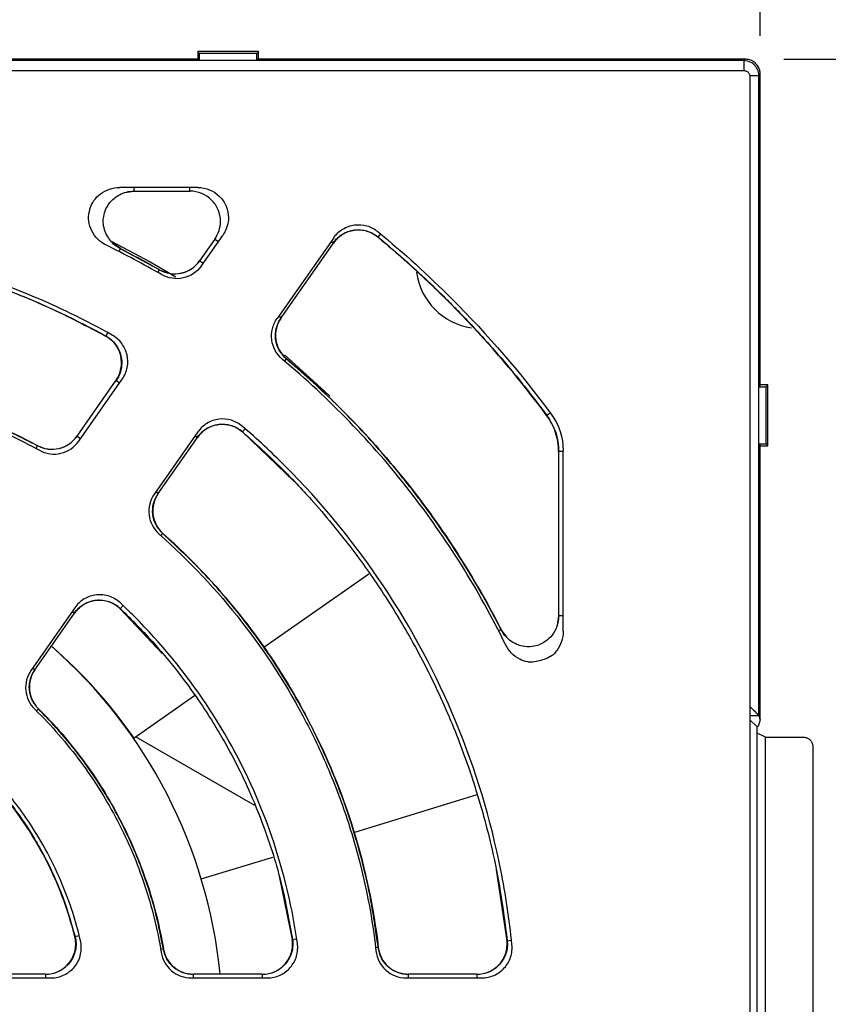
# Model space of a CAD drawing. Header units: millimetres. Extents: x 13 to 559, y 0 to 388.
# Tile 12 of 16: x 245 to 272, y 185 to 217. Entities that reach past the tile are written whole.
import ezdxf

# ---------------------------------------------------------------- set-up
doc = ezdxf.new("R2010")
doc.units = ezdxf.units.MM
doc.linetypes.add('SLD-Solid', pattern=[0])
doc.layers.add('DIMENSIONS', color=140, linetype='SLD-Solid', lineweight=25)
doc.styles.add('SLDTEXTSTYLE0', font='GOTHIC.TTF', dxfattribs={"width": 0.913})
doc.dimstyles.new('SLDDIMSTYLE0', dxfattribs={"dimtxt": 4.7625, "dimasz": 6.35, "dimexe": 0, "dimexo": 0.0625, "dimgap": 1.190625, "dimtad": 0, "dimtih": 1, "dimtoh": 1, "dimdec": 1, "dimrnd": 1e-09, "dimzin": 12, "dimdsep": 46, "dimtxsty": 'SLDTEXTSTYLE0', "dimsah": 1, "dimcen": 0.09, "dimadec": 0, "dimazin": 3, "dimtfac": 1, "dimtdec": 1, "dimtofl": 0, "dimtmove": 0, "dimatfit": 3, "dimfxl": 0, "dimfrac": 2, "dimtolj": 1, "dimtzin": 12, "dimarcsym": 0})

# ---------------------------------------------------------------- blocks, each defined once
blk = doc.blocks.new('_D_2')
at = {"layer": 'DIMENSIONS'}
for p, q in [((137.213, 216.469), (137.213, 248.753)), ((269.713, 216.469), (269.713, 248.753)), ((197.305, 246.279), (195.854, 246.279)), ((195.854, 246.279), (195.854, 238.719)), ((209.621, 246.279), (211.073, 246.279)), ((211.073, 246.279), (211.073, 238.719)), ((137.213, 245.578), (193.437, 245.578)), ((269.713, 245.578), (213.489, 245.578)), ((195.854, 238.719), (197.305, 238.719)), ((211.073, 238.719), (209.621, 238.719))]:
    blk.add_line(p, q, dxfattribs=at)
for points in [[(137.213, 245.578), (143.563, 243.99), (143.563, 247.165)], [(269.713, 245.578), (263.363, 247.165), (263.363, 243.99)]]:
    blk.add_solid(points, dxfattribs=at)
at = {"layer": 'DIMENSIONS', "char_height": 4.7625, "attachment_point": 1, "style": 'SLDTEXTSTYLE0'}
for s, insert in [('132.5', (195.546, 253.33)), ('5.22', (197.305, 244.802))]:
    blk.add_mtext(s, dxfattribs=dict(at, insert=insert))
blk = doc.blocks.new('_D_3')
at = {"layer": 'DIMENSIONS'}
for p, q in [((270.483, 215.699), (302.616, 215.699)), ((299.441, 215.699), (299.441, 191.826)), ((293.283, 184.701), (291.832, 184.701)), ((291.832, 184.701), (291.832, 177.14)), ((305.6, 184.701), (307.051, 184.701)), ((307.051, 184.701), (307.051, 177.14)), ((291.832, 177.14), (293.283, 177.14)), ((307.051, 177.14), (305.6, 177.14)), ((299.441, 152.299), (299.441, 176.173)), ((270.483, 152.299), (302.616, 152.299))]:
    blk.add_line(p, q, dxfattribs=at)
for points in [[(299.441, 215.699), (297.854, 209.349), (301.029, 209.349)], [(299.441, 152.299), (301.029, 158.649), (297.854, 158.649)]]:
    blk.add_solid(points, dxfattribs=at)
at = {"layer": 'DIMENSIONS', "char_height": 4.7625, "attachment_point": 1, "style": 'SLDTEXTSTYLE0'}
for s, insert in [('63.4', (293.283, 191.751)), ('2.50', (293.283, 183.223))]:
    blk.add_mtext(s, dxfattribs=dict(at, insert=insert))

msp = doc.modelspace()

# ---------------------------------------------------------------- linework, layer by layer
for p, q in [((251.213, 215.949), (251.213, 215.699)), ((251.273, 215.89), (251.213, 215.949)), ((253.213, 215.949), (251.213, 215.949)), ((251.273, 215.654), (251.273, 215.89)), ((253.154, 215.89), (251.273, 215.89)), ((253.213, 215.949), (253.154, 215.89)), ((253.154, 215.654), (253.154, 215.89)), ((253.213, 215.699), (253.213, 215.949)), ((269.168, 215.654), (137.759, 215.654)), ((251.25, 215.699), (220.177, 215.699)), ((251.273, 215.654), (251.25, 215.699)), ((253.154, 215.654), (251.273, 215.654)), ((253.177, 215.699), (253.154, 215.654)), ((269.213, 215.699), (253.177, 215.699)), ((269.213, 215.699), (269.168, 215.654)), ((269.168, 215.654), (269.168, 215.326)), ((137.818, 215.326), (269.171, 215.326)), ((269.668, 215.154), (269.369, 215.154)), ((269.371, 215.126), (269.371, 152.873)), ((269.713, 215.199), (269.668, 215.154)), ((269.668, 194.136), (269.668, 215.154)), ((269.713, 204.963), (269.713, 215.199)), ((251.222, 211.485), (248.65, 211.485)), ((248.82, 211.317), (249.129, 211.365)), ((249.129, 211.364), (249.129, 211.485)), ((249.129, 211.364), (250.96, 211.364)), ((250.96, 211.364), (250.96, 211.485)), ((257.222, 209.965), (257.133, 209.857)), ((248.676, 209.476), (248.422, 209.659)), ((251.778, 209.793), (251.274, 209.075)), ((251.342, 208.915), (252.04, 209.913)), ((251.778, 209.793), (251.898, 209.71)), ((255.685, 209.836), (253.823, 207.178)), ((253.954, 207.198), (255.678, 209.661)), ((255.6, 209.715), (255.678, 209.661)), ((248.628, 209.382), (248.676, 209.476)), ((249.957, 208.777), (248.674, 209.472)), ((251.394, 208.991), (251.274, 209.075)), ((249.907, 208.691), (249.96, 208.782)), ((253.954, 207.198), (253.876, 207.253)), ((248.258, 206.716), (248.192, 206.598)), ((254.126, 205.859), (254.064, 205.786)), ((254.126, 205.859), (254.128, 205.862)), ((248.527, 205.151), (247.238, 203.311)), ((247.307, 203.154), (248.734, 205.191)), ((248.527, 205.151), (248.647, 205.067)), ((269.668, 204.94), (269.713, 204.963)), ((269.668, 203.059), (269.668, 204.94)), ((269.668, 204.94), (269.904, 204.94)), ((269.963, 204.999), (269.713, 204.999)), ((269.904, 204.94), (269.963, 204.999)), ((269.904, 203.059), (269.904, 204.94)), ((269.963, 202.999), (269.963, 204.999)), ((262.691, 204.001), (262.686, 203.997)), ((262.691, 204.001), (262.802, 204.084)), ((252.773, 203.561), (252.681, 203.455)), ((247.358, 203.227), (247.238, 203.311)), ((251.216, 203.453), (249.789, 201.416)), ((249.918, 201.434), (251.207, 203.275)), ((251.129, 203.329), (251.207, 203.275)), ((252.681, 203.455), (254.386, 201.821)), ((245.898, 202.911), (245.948, 203.004)), ((263.23, 196.905), (263.23, 202.848)), ((269.713, 203.036), (269.668, 203.059)), ((269.668, 203.059), (269.904, 203.059)), ((269.713, 193.999), (269.713, 203.036)), ((269.713, 202.999), (269.963, 202.999)), ((269.963, 202.999), (269.904, 203.059)), ((263.078, 202.808), (263.078, 197.415)), ((263.23, 202.808), (263.078, 202.808)), ((249.918, 201.434), (249.84, 201.489)), ((250.005, 200.042), (250.072, 200.117)), ((256.845, 198.78), (253.388, 196.37)), ((247.172, 197.678), (245.737, 195.629)), ((248.762, 197.75), (248.665, 197.647)), ((245.863, 195.643), (247.16, 197.495)), ((247.082, 197.55), (247.16, 197.495)), ((248.665, 197.647), (250.049, 196.18)), ((263.078, 197.415), (263.03, 197.105)), ((263.23, 197.415), (263.078, 197.415)), ((261.108, 196.921), (261.19, 196.963)), ((261.373, 196.708), (261.19, 196.962)), ((245.863, 195.643), (245.785, 195.697)), ((251.111, 194.783), (249.12, 193.395)), ((245.974, 194.357), (245.909, 194.291)), ((245.974, 194.357), (245.978, 194.361)), ((269.371, 194.137), (269.667, 194.137)), ((269.668, 194.136), (269.713, 193.999)), ((269.599, 193.771), (269.371, 193.999)), ((269.713, 193.999), (269.64, 193.779)), ((248.988, 193.553), (249.024, 193.532)), ((269.607, 174.226), (269.607, 193.772)), ((269.883, 193.423), (269.607, 193.56)), ((249.184, 193.44), (253.079, 191.191)), ((269.883, 174.576), (269.883, 193.423)), ((269.883, 193.423), (271.137, 193.423)), ((271.437, 193.123), (271.437, 174.875)), ((256.345, 190.298), (260.399, 191.538)), ((251.331, 188.766), (253.684, 189.485)), ((261.024, 189.066), (261.383, 186.739)), ((253.903, 188.805), (254.322, 186.78)), ((247.173, 186.876), (247.319, 186.913)), ((254.322, 186.78), (254.471, 186.803)), ((261.383, 186.739), (261.533, 186.755)), ((250.084, 186.464), (250.001, 186.449)), ((250.084, 186.464), (250.089, 186.464)), ((257.147, 186.516), (257.063, 186.506)), ((257.147, 186.516), (257.151, 186.517)), ((243.878, 185.514), (246.388, 185.514)), ((246.204, 185.635), (243.935, 185.635)), ((246.204, 185.635), (246.204, 185.514)), ((251.002, 185.514), (253.504, 185.514)), ((253.334, 185.635), (251.073, 185.635)), ((251.073, 185.514), (251.073, 185.635)), ((253.334, 185.635), (253.334, 185.514)), ((258.067, 185.514), (260.554, 185.514)), ((260.39, 185.635), (258.143, 185.635)), ((258.143, 185.514), (258.143, 185.635)), ((260.39, 185.635), (260.39, 185.514))]:
    msp.add_line(p, q)
at = {"flags": 128}
for points in [[(248.392, 209.714), (249.651, 209.045), (250.496, 208.55)], [(254.064, 205.982), (255.384, 204.797), (255.558, 204.63)]]:
    msp.add_lwpolyline(points, dxfattribs=at)
for centre, radius, start, end in [((235.73, 183.972), 28.495, 59.8959, 64.0195), ((260.535, 208.999), 2.15, 187.813, 261.5614), ((235.535, 183.999), 16.5, 5.6888, 48.8006), ((235.584, 183.96), 16.5, 34.8784, 49.0214)]:
    msp.add_arc(centre, radius, start, end)
for points, knots in [([(269.668, 215.154), (269.668, 215.158), (269.668, 215.166), (269.667, 215.183), (269.665, 215.211), (269.656, 215.268), (269.634, 215.341), (269.589, 215.429), (269.517, 215.52), (269.379, 215.625), (269.248, 215.643), (269.168, 215.654)], [0, 0, 0, 0, 0.015693, 0.031386, 0.06277, 0.125519, 0.250865, 0.355168, 0.501523, 0.694928, 1, 1, 1, 1]), ([(269.713, 215.199), (269.712, 215.223), (269.71, 215.271), (269.695, 215.341), (269.67, 215.408), (269.635, 215.471), (269.592, 215.528), (269.542, 215.579), (269.485, 215.621), (269.422, 215.656), (269.355, 215.681), (269.285, 215.696), (269.237, 215.698), (269.213, 215.699)], [0, 0, 0, 0, 0.090916, 0.181828, 0.272736, 0.363643, 0.454548, 0.545452, 0.636357, 0.727264, 0.818172, 0.909084, 1, 1, 1, 1]), ([(269.171, 215.326), (269.185, 215.325), (269.211, 215.324), (269.248, 215.313), (269.283, 215.294), (269.303, 215.276), (269.313, 215.267)], [0, 0, 0, 0, 0.255106, 0.500021, 0.744925, 1, 1, 1, 1]), ([(269.313, 215.267), (269.322, 215.258), (269.339, 215.238), (269.358, 215.203), (269.369, 215.166), (269.371, 215.139), (269.371, 215.126)], [0, 0, 0, 0, 0.255075, 0.499979, 0.744894, 1, 1, 1, 1]), ([(247.67, 210.791), (247.731, 210.982), (247.851, 211.151), (248.195, 211.412), (248.42, 211.485), (248.65, 211.485)], [0, 0, 0, 0, 0.000777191, 0.000777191, 0.001652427, 0.001652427, 0.001652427, 0.001652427]), ([(248.674, 209.471), (248.609, 209.51), (248.486, 209.584), (248.304, 209.769), (248.166, 210.004), (248.107, 210.264), (248.108, 210.493), (248.164, 210.739), (248.291, 210.962), (248.463, 211.137), (248.645, 211.259), (248.872, 211.35), (249.041, 211.363), (249.129, 211.37)], [0, 0, 0, 0, 0.083954, 0.159461, 0.286387, 0.382162, 0.451855, 0.54018, 0.659415, 0.731605, 0.812292, 0.90182, 1, 1, 1, 1]), ([(251.962, 210.37), (251.963, 210.5), (251.937, 210.631), (251.837, 210.872), (251.763, 210.982), (251.485, 211.258), (251.224, 211.365), (250.96, 211.365)], [0, 0, 0, 0, 0.25, 0.25, 0.5, 0.5, 1, 1, 1, 1]), ([(251.222, 211.485), (251.485, 211.485), (251.746, 211.378), (252.024, 211.102), (252.098, 210.991), (252.198, 210.75), (252.223, 210.62), (252.223, 210.489)], [0, 0, 0, 0, 0.5, 0.5, 0.75, 0.75, 1, 1, 1, 1]), ([(248.213, 209.588), (248.006, 209.688), (247.835, 209.853), (247.68, 210.16), (247.647, 210.268), (247.62, 210.479), (247.623, 210.577), (247.641, 210.673)], [0.001808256, 0.001808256, 0.001808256, 0.001808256, 0.002683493, 0.002683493, 0.003121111, 0.003121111, 0.003500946, 0.003500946, 0.003500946, 0.003500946]), ([(252.223, 210.489), (252.223, 210.467), (252.223, 210.445), (252.209, 210.241), (252.145, 210.063), (252.04, 209.913)], [2.0533879, 2.0533879, 2.0533879, 2.0533879, 2.1201483, 2.1201483, 2.6642507, 2.6642507, 2.6642507, 2.6642507]), ([(255.671, 209.666), (255.714, 209.72), (255.801, 209.829), (255.97, 209.954), (256.158, 210.043), (256.361, 210.092), (256.569, 210.099), (256.774, 210.062), (256.969, 209.986), (257.082, 209.905), (257.138, 209.864)], [0, 0, 0, 0, 0.125503, 0.250696, 0.375491, 0.500115, 0.62512, 0.749605, 0.874741, 1, 1, 1, 1]), ([(257.133, 209.857), (257.027, 209.945), (256.902, 210.011), (256.638, 210.087), (256.498, 210.098), (256.227, 210.061), (256.094, 210.014), (255.86, 209.871), (255.756, 209.774), (255.678, 209.661)], [0, 0, 0, 0, 0.25, 0.25, 0.5, 0.5, 0.75, 0.75, 1, 1, 1, 1]), ([(255.685, 209.836), (255.764, 209.949), (255.867, 210.046), (256.1, 210.188), (256.233, 210.235), (256.503, 210.272), (256.643, 210.263), (256.907, 210.188), (257.031, 210.122), (257.137, 210.035)], [0, 0, 0, 0, 0.000532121, 0.000532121, 0.001064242, 0.001064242, 0.001596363, 0.001596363, 0.002128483, 0.002128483, 0.002128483, 0.002128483]), ([(257.137, 210.035), (257.983, 209.34), (258.795, 208.604), (260.756, 206.643), (261.844, 205.379), (262.838, 204.035)], [0.2105288, 0.2105288, 0.2105288, 0.2105288, 0.5, 0.5, 0.9409829, 0.9409829, 0.9409829, 0.9409829]), ([(248.403, 206.635), (247.519, 207.13), (246.606, 207.573), (244.101, 208.61), (242.469, 209.105), (239.139, 209.767), (237.442, 209.935), (234.047, 209.935), (232.35, 209.767), (229.02, 209.105), (227.388, 208.61), (224.884, 207.573), (223.97, 207.13), (223.086, 206.635)], [0.1688477, 0.1688477, 0.1688477, 0.1688477, 0.1875, 0.1875, 0.21875, 0.21875, 0.25, 0.25, 0.28125, 0.28125, 0.3125, 0.3125, 0.3311523, 0.3311523, 0.3311523, 0.3311523]), ([(223.231, 206.603), (223.773, 206.888), (224.775, 207.415), (226.211, 208.021), (227.414, 208.459), (228.405, 208.77), (229.267, 209.007), (230.659, 209.342), (232.673, 209.686), (235.308, 209.863), (237.907, 209.77), (239.859, 209.505), (241.224, 209.23), (242.163, 209.009), (243.328, 208.685), (244.752, 208.205), (246.422, 207.529), (247.574, 206.927), (248.195, 206.603)], [0, 0, 0, 0, 0.070477, 0.130304, 0.179361, 0.217894, 0.249904, 0.282318, 0.382755, 0.484692, 0.585934, 0.681806, 0.711101, 0.74635, 0.792792, 0.850409, 0.919339, 1, 1, 1, 1]), ([(248.192, 206.598), (246.278, 207.655), (244.267, 208.453), (241.633, 209.132), (241.099, 209.252), (240.028, 209.457), (239.492, 209.542), (237.879, 209.746), (236.799, 209.814), (235.173, 209.815), (234.63, 209.797), (233.542, 209.729), (232.997, 209.677), (231.38, 209.471), (230.32, 209.268), (228.232, 208.73), (227.204, 208.396), (225.184, 207.595), (224.189, 207.125), (223.234, 206.598)], [0, 0, 0, 0, 0.25, 0.25, 0.3125, 0.3125, 0.375, 0.375, 0.5, 0.5, 0.5625, 0.5625, 0.625, 0.625, 0.75, 0.75, 0.875, 0.875, 1, 1, 1, 1]), ([(257.137, 209.862), (257.463, 209.587), (258.05, 209.089), (258.806, 208.388), (259.375, 207.834), (259.863, 207.34), (260.387, 206.787), (261.045, 206.057), (261.842, 205.116), (262.391, 204.395), (262.691, 204.001)], [0, 0, 0, 0, 0.158173, 0.285483, 0.381935, 0.452471, 0.542858, 0.66424, 0.816619, 1, 1, 1, 1]), ([(251.282, 209.07), (251.199, 208.976), (251.034, 208.788), (250.68, 208.645), (250.299, 208.624), (250.07, 208.724), (249.955, 208.774)], [0, 0, 0, 0, 0.250569, 0.500155, 0.74981, 1, 1, 1, 1]), ([(249.959, 208.781), (250.174, 208.658), (250.433, 208.618), (250.915, 208.725), (251.132, 208.869), (251.275, 209.074)], [0, 0, 0, 0, 0.5, 0.5, 1, 1, 1, 1]), ([(251.342, 208.915), (251.198, 208.71), (250.98, 208.566), (250.618, 208.486), (250.493, 208.482), (250.248, 208.52), (250.13, 208.562), (250.023, 208.624)], [0, 0, 0, 0, 0.00095897, 0.00095897, 0.001438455, 0.001438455, 0.00191794, 0.00191794, 0.00191794, 0.00191794]), ([(254.001, 205.839), (253.809, 205.999), (253.683, 206.229), (253.635, 206.596), (253.641, 206.721), (253.7, 206.962), (253.752, 207.076), (253.823, 207.178)], [0, 0, 0, 0, 0.00095901, 0.00095901, 0.001438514, 0.001438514, 0.001918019, 0.001918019, 0.001918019, 0.001918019]), ([(253.953, 207.199), (253.811, 206.996), (253.749, 206.741), (253.812, 206.252), (253.936, 206.023), (254.128, 205.862)], [0, 0, 0, 0, 0.5, 0.5, 1, 1, 1, 1]), ([(254.124, 205.858), (254.038, 205.948), (253.866, 206.129), (253.756, 206.494), (253.769, 206.874), (253.889, 207.093), (253.949, 207.202)], [0, 0, 0, 0, 0.2505599, 0.5001552, 0.7498198, 1, 1, 1, 1]), ([(248.528, 205.151), (248.608, 205.265), (248.664, 205.397), (248.718, 205.671), (248.715, 205.814), (248.653, 206.085), (248.592, 206.214), (248.424, 206.437), (248.315, 206.53), (248.192, 206.598)], [0, 0, 0, 0, 0.25, 0.25, 0.5, 0.5, 0.75, 0.75, 1, 1, 1, 1]), ([(248.197, 206.607), (248.257, 206.569), (248.376, 206.492), (248.52, 206.334), (248.629, 206.153), (248.698, 205.953), (248.724, 205.742), (248.706, 205.531), (248.646, 205.326), (248.573, 205.205), (248.536, 205.145)], [0, 0, 0, 0, 0.125385, 0.250574, 0.375441, 0.500042, 0.624627, 0.749524, 0.874686, 1, 1, 1, 1]), ([(248.734, 205.191), (248.814, 205.305), (248.87, 205.436), (248.923, 205.709), (248.921, 205.852), (248.859, 206.122), (248.799, 206.251), (248.632, 206.473), (248.524, 206.568), (248.403, 206.635)], [0, 0, 0, 0, 0.000540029, 0.000540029, 0.001080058, 0.001080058, 0.001620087, 0.001620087, 0.002160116, 0.002160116, 0.002160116, 0.002160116]), ([(261.333, 196.468), (260.454, 198.272), (259.399, 199.959), (257.557, 202.315), (256.896, 203.074), (255.504, 204.513), (254.771, 205.195), (254.001, 205.839)], [0, 0, 0, 0, 0.00590314, 0.00590314, 0.00885471, 0.00885471, 0.01180628, 0.01180628, 0.01180628, 0.01180628]), ([(261.186, 196.961), (260.956, 197.396), (260.532, 198.201), (259.88, 199.271), (259.315, 200.128), (258.841, 200.796), (258.351, 201.453), (257.722, 202.247), (256.817, 203.294), (255.613, 204.552), (254.652, 205.397), (254.126, 205.859)], [0, 0, 0, 0, 0.12925, 0.238708, 0.328492, 0.398478, 0.453453, 0.543527, 0.664396, 0.816294, 1, 1, 1, 1]), ([(254.128, 205.862), (255.593, 204.628), (256.915, 203.266), (258.688, 201.033), (259.246, 200.254), (260.28, 198.645), (260.755, 197.816), (261.19, 196.962)], [0, 0, 0, 0, 0.5, 0.5, 0.75, 0.75, 1, 1, 1, 1]), ([(225.478, 202.85), (227.059, 203.711), (228.715, 204.359), (230.877, 204.91), (231.314, 205.007), (232.197, 205.174), (232.641, 205.243), (233.972, 205.41), (234.859, 205.464), (236.634, 205.464), (237.522, 205.409), (238.855, 205.242), (239.301, 205.172), (240.182, 205.005), (240.618, 204.908), (242.775, 204.358), (244.43, 203.711), (246.012, 202.85)], [0, 0, 0, 0, 0.00525154, 0.00525154, 0.00656443, 0.00656443, 0.00787732, 0.00787732, 0.01050309, 0.01050309, 0.01312886, 0.01312886, 0.01444174, 0.01444174, 0.01575463, 0.01575463, 0.02100617, 0.02100617, 0.02100617, 0.02100617]), ([(225.479, 203.004), (227.058, 203.854), (228.708, 204.493), (230.857, 205.036), (231.292, 205.131), (232.169, 205.296), (232.613, 205.365), (233.941, 205.53), (234.826, 205.584), (236.594, 205.584), (237.477, 205.53), (239.243, 205.312), (240.129, 205.147), (242.716, 204.494), (244.369, 203.854), (245.947, 203.004)], [0, 0, 0, 0, 0.25, 0.25, 0.3125, 0.3125, 0.375, 0.375, 0.5, 0.5, 0.625, 0.625, 0.75, 0.75, 1, 1, 1, 1]), ([(245.945, 202.999), (245.419, 203.266), (244.465, 203.752), (243.12, 204.281), (242.041, 204.638), (241.141, 204.89), (239.896, 205.188), (238.201, 205.471), (236.046, 205.612), (233.919, 205.538), (232.318, 205.325), (231.197, 205.104), (230.432, 204.928), (229.48, 204.669), (228.314, 204.285), (226.942, 203.743), (225.994, 203.26), (225.482, 202.999)], [0, 0, 0, 0, 0.083035, 0.150592, 0.203119, 0.243005, 0.28213, 0.383183, 0.484436, 0.585664, 0.682138, 0.711413, 0.746437, 0.792699, 0.850214, 0.91916, 1, 1, 1, 1]), ([(252.686, 203.637), (252.581, 203.727), (252.456, 203.796), (252.19, 203.877), (252.047, 203.889), (251.773, 203.855), (251.638, 203.808), (251.4, 203.665), (251.295, 203.567), (251.216, 203.453)], [0, 0, 0, 0, 0.000540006, 0.000540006, 0.001080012, 0.001080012, 0.001620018, 0.001620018, 0.002160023, 0.002160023, 0.002160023, 0.002160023]), ([(263.078, 202.808), (263.078, 203.022), (263.045, 203.231), (262.911, 203.638), (262.813, 203.825), (262.686, 203.997)], [0, 0, 0, 0, 0.5, 0.5, 1, 1, 1, 1]), ([(262.691, 204.002), (262.805, 203.818), (263.032, 203.452), (263.068, 203.023), (263.085, 202.808)], [0, 0, 0, 0, 0.5, 1, 1, 1, 1]), ([(251.199, 203.28), (251.244, 203.335), (251.332, 203.445), (251.504, 203.571), (251.695, 203.66), (251.902, 203.708), (252.113, 203.711), (252.321, 203.671), (252.518, 203.59), (252.63, 203.504), (252.686, 203.462)], [0, 0, 0, 0, 0.1253773, 0.2505648, 0.3754349, 0.5000424, 0.624633, 0.7495339, 0.8746942, 1, 1, 1, 1]), ([(252.681, 203.455), (252.576, 203.547), (252.45, 203.617), (252.184, 203.699), (252.041, 203.712), (251.765, 203.678), (251.63, 203.632), (251.391, 203.488), (251.286, 203.39), (251.206, 203.275)], [0, 0, 0, 0, 0.25, 0.25, 0.5, 0.5, 0.75, 0.75, 1, 1, 1, 1]), ([(261.547, 186.614), (261.464, 187.434), (261.342, 188.25), (260.85, 190.724), (260.355, 192.356), (259.056, 195.493), (258.252, 196.997), (256.366, 199.82), (255.284, 201.138), (253.634, 202.788), (253.167, 203.221), (252.686, 203.637)], [0.3632917, 0.3632917, 0.3632917, 0.3632917, 0.378472, 0.378472, 0.409722, 0.409722, 0.440972, 0.440972, 0.472222, 0.472222, 0.4839303, 0.4839303, 0.4839303, 0.4839303]), ([(247.246, 203.306), (247.164, 203.213), (247.003, 203.029), (246.657, 202.885), (246.285, 202.858), (246.057, 202.951), (245.944, 202.997)], [0, 0, 0, 0, 0.25076, 0.500078, 0.749799, 1, 1, 1, 1]), ([(245.947, 203.004), (246.161, 202.888), (246.416, 202.855), (246.887, 202.966), (247.099, 203.109), (247.239, 203.31)], [0, 0, 0, 0, 0.5, 0.5, 1, 1, 1, 1]), ([(252.685, 203.46), (253.122, 203.064), (253.907, 202.352), (254.872, 201.325), (255.588, 200.493), (256.157, 199.781), (256.836, 198.872), (257.633, 197.685), (258.573, 196.06), (259.435, 194.273), (260.02, 192.752), (260.39, 191.615), (260.643, 190.753), (260.92, 189.646), (261.196, 188.283), (261.321, 187.282), (261.389, 186.74)], [0, 0, 0, 0, 0.091755, 0.164695, 0.21895, 0.262331, 0.306493, 0.395283, 0.484388, 0.598244, 0.703435, 0.737573, 0.784042, 0.843145, 0.915019, 1, 1, 1, 1]), ([(246.012, 202.85), (246.225, 202.733), (246.481, 202.698), (246.954, 202.809), (247.167, 202.953), (247.307, 203.154)], [0, 0, 0, 0, 0.000941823, 0.000941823, 0.001883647, 0.001883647, 0.001883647, 0.001883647]), ([(249.789, 201.416), (249.649, 201.217), (249.586, 200.967), (249.644, 200.484), (249.762, 200.257), (249.946, 200.094)], [0, 0, 0, 0, 0.000941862, 0.000941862, 0.001883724, 0.001883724, 0.001883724, 0.001883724]), ([(249.917, 201.435), (249.778, 201.236), (249.715, 200.987), (249.771, 200.506), (249.888, 200.279), (250.071, 200.116)], [0, 0, 0, 0, 0.5, 0.5, 1, 1, 1, 1]), ([(250.067, 200.112), (249.985, 200.203), (249.821, 200.385), (249.719, 200.744), (249.736, 201.116), (249.854, 201.331), (249.913, 201.438)], [0, 0, 0, 0, 0.2507515, 0.5000771, 0.7498082, 1, 1, 1, 1]), ([(249.946, 200.094), (250.945, 199.214), (251.852, 198.247), (253.465, 196.183), (254.175, 195.081), (255.09, 193.323), (255.369, 192.72), (255.867, 191.501), (256.086, 190.883), (256.659, 189.005), (256.926, 187.72), (257.075, 186.401)], [0, 0, 0, 0, 0.00387123, 0.00387123, 0.00774246, 0.00774246, 0.00967807, 0.00967807, 0.01161369, 0.01161369, 0.01548491, 0.01548491, 0.01548491, 0.01548491]), ([(257.147, 186.516), (257.067, 187.083), (256.918, 188.142), (256.57, 189.596), (256.201, 190.814), (255.84, 191.807), (255.507, 192.611), (255.168, 193.352), (254.762, 194.16), (254.217, 195.127), (253.505, 196.242), (252.593, 197.477), (251.455, 198.812), (250.549, 199.662), (250.069, 200.113)], [0, 0, 0, 0, 0.10957, 0.204701, 0.285772, 0.353165, 0.407042, 0.452224, 0.509154, 0.580155, 0.664616, 0.762377, 0.873878, 1, 1, 1, 1]), ([(250.071, 200.116), (251.055, 199.24), (251.944, 198.287), (253.142, 196.75), (253.518, 196.219), (254.224, 195.12), (254.556, 194.549), (255.465, 192.803), (255.958, 191.599), (256.724, 189.114), (256.997, 187.829), (257.151, 186.516)], [0, 0, 0, 0, 0.25, 0.25, 0.375, 0.375, 0.5, 0.5, 0.75, 0.75, 1, 1, 1, 1]), ([(248.672, 197.835), (248.568, 197.932), (248.442, 198.008), (248.172, 198.098), (248.027, 198.114), (247.745, 198.085), (247.606, 198.039), (247.36, 197.894), (247.253, 197.795), (247.172, 197.678)], [0, 0, 0, 0, 0.000553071, 0.000553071, 0.001106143, 0.001106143, 0.001659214, 0.001659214, 0.002212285, 0.002212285, 0.002212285, 0.002212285]), ([(247.152, 197.501), (247.198, 197.557), (247.288, 197.67), (247.465, 197.797), (247.663, 197.887), (247.875, 197.931), (248.093, 197.93), (248.304, 197.882), (248.503, 197.792), (248.615, 197.7), (248.671, 197.654)], [0, 0, 0, 0, 0.1251435, 0.2502106, 0.3747976, 0.4998576, 0.624499, 0.7493985, 0.8746066, 1, 1, 1, 1]), ([(248.665, 197.647), (248.561, 197.746), (248.435, 197.823), (248.165, 197.916), (248.019, 197.932), (247.735, 197.904), (247.596, 197.858), (247.348, 197.713), (247.241, 197.613), (247.159, 197.496)], [0, 0, 0, 0, 0.25, 0.25, 0.5, 0.5, 0.75, 0.75, 1, 1, 1, 1]), ([(254.493, 186.653), (254.443, 187.001), (254.384, 187.348), (254.074, 188.909), (253.713, 190.101), (252.764, 192.391), (252.177, 193.489), (250.8, 195.55), (250.01, 196.512), (248.982, 197.54), (248.828, 197.689), (248.672, 197.835)], [0.3695985, 0.3695985, 0.3695985, 0.3695985, 0.3784722, 0.3784722, 0.4097222, 0.4097222, 0.4409722, 0.4409722, 0.4722222, 0.4722222, 0.4776236, 0.4776236, 0.4776236, 0.4776236]), ([(248.669, 197.652), (249.051, 197.272), (249.753, 196.572), (250.616, 195.516), (251.269, 194.612), (251.75, 193.863), (252.16, 193.162), (252.581, 192.371), (253.054, 191.355), (253.544, 190.081), (254.015, 188.536), (254.219, 187.395), (254.328, 186.781)], [0, 0, 0, 0, 0.129335, 0.23821, 0.327417, 0.397177, 0.452289, 0.522551, 0.612406, 0.721557, 0.850387, 1, 1, 1, 1]), ([(263.084, 197.415), (263.079, 197.34), (263.069, 197.197), (262.986, 196.951), (262.839, 196.721), (262.634, 196.551), (262.429, 196.448), (262.185, 196.386), (261.929, 196.398), (261.694, 196.472), (261.503, 196.579), (261.32, 196.74), (261.231, 196.884), (261.185, 196.96)], [0, 0, 0, 0, 0.08395, 0.159455, 0.286384, 0.382164, 0.451859, 0.540185, 0.659415, 0.731602, 0.812286, 0.901814, 1, 1, 1, 1]), ([(263.23, 196.905), (263.23, 196.675), (263.157, 196.449), (262.986, 196.224), (262.95, 196.184), (262.912, 196.147)], [0.002419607, 0.002419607, 0.002419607, 0.002419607, 0.003294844, 0.003294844, 0.003500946, 0.003500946, 0.003500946, 0.003500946]), ([(262.063, 195.898), (261.973, 195.915), (261.885, 195.945), (261.598, 196.09), (261.433, 196.261), (261.333, 196.468)], [0, 0, 0, 0, 0.000356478, 0.000356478, 0.001231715, 0.001231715, 0.001231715, 0.001231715]), ([(262.066, 195.897), (262.215, 195.894), (262.365, 195.915), (262.652, 195.999), (262.788, 196.064), (262.912, 196.147)], [0, 0, 0, 0, 0.5, 0.5, 1, 1, 1, 1]), ([(245.737, 195.629), (245.602, 195.436), (245.538, 195.198), (245.582, 194.729), (245.688, 194.508), (245.857, 194.342)], [0, 0, 0, 0, 0.000909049, 0.000909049, 0.001818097, 0.001818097, 0.001818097, 0.001818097]), ([(245.862, 195.643), (245.728, 195.452), (245.664, 195.215), (245.706, 194.748), (245.81, 194.527), (245.978, 194.361)], [0, 0, 0, 0, 0.5, 0.5, 1, 1, 1, 1]), ([(245.974, 194.357), (245.899, 194.449), (245.75, 194.631), (245.662, 194.979), (245.686, 195.337), (245.801, 195.543), (245.858, 195.647)], [0, 0, 0, 0, 0.250443, 0.500059, 0.749933, 1, 1, 1, 1]), ([(269.371, 194.433), (269.393, 194.411), (269.435, 194.369), (269.492, 194.312), (269.54, 194.264), (269.586, 194.218), (269.626, 194.178), (269.657, 194.147), (269.664, 194.14), (269.667, 194.137)], [0, 0, 0, 0, 0.155637, 0.297834, 0.426943, 0.543432, 0.706703, 0.857674, 1, 1, 1, 1]), ([(245.857, 194.342), (246.408, 193.804), (246.909, 193.228), (247.589, 192.311), (247.804, 191.996), (248.21, 191.347), (248.401, 191.013), (248.932, 189.991), (249.228, 189.29), (249.708, 187.85), (249.892, 187.11), (250.017, 186.351)], [0, 0, 0, 0, 0.002230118, 0.002230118, 0.003345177, 0.003345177, 0.004460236, 0.004460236, 0.006690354, 0.006690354, 0.008920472, 0.008920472, 0.008920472, 0.008920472]), ([(250.084, 186.464), (250.01, 186.847), (249.872, 187.552), (249.592, 188.498), (249.32, 189.257), (249.073, 189.85), (248.801, 190.439), (248.43, 191.155), (247.859, 192.096), (247.052, 193.219), (246.356, 193.956), (245.975, 194.358)], [0, 0, 0, 0, 0.129421, 0.23823, 0.327198, 0.396597, 0.451442, 0.542164, 0.664107, 0.81631, 1, 1, 1, 1]), ([(245.978, 194.361), (246.518, 193.826), (247.01, 193.255), (247.68, 192.345), (247.892, 192.033), (248.292, 191.392), (248.481, 191.06), (249.004, 190.054), (249.297, 189.363), (249.775, 187.943), (249.96, 187.214), (250.088, 186.464)], [0, 0, 0, 0, 0.25, 0.25, 0.375, 0.375, 0.5, 0.5, 0.75, 0.75, 1, 1, 1, 1]), ([(271.137, 193.423), (271.155, 193.422), (271.19, 193.42), (271.24, 193.406), (271.288, 193.384), (271.331, 193.354), (271.368, 193.317), (271.398, 193.274), (271.42, 193.226), (271.434, 193.176), (271.436, 193.141), (271.437, 193.123)], [0, 0, 0, 0, 0.1111813, 0.22231, 0.3334011, 0.4444695, 0.5555305, 0.6665989, 0.77769, 0.8888187, 1, 1, 1, 1]), ([(247.36, 186.743), (247.213, 187.365), (247.016, 187.976), (246.472, 189.288), (246.102, 189.981), (245.361, 191.09), (245.022, 191.528), (244.654, 191.941)], [0.38413169, 0.38413169, 0.38413169, 0.38413169, 0.4097222, 0.4097222, 0.4409722, 0.4409722, 0.46309051, 0.46309051, 0.46309051, 0.46309051]), ([(247.173, 186.876), (246.947, 187.776), (246.621, 188.632), (245.774, 190.262), (245.248, 191.038), (244.643, 191.736)], [0, 0, 0, 0, 0.5, 0.5, 1, 1, 1, 1]), ([(244.648, 191.741), (244.834, 191.516), (245.172, 191.109), (245.575, 190.528), (245.863, 190.066), (246.132, 189.595), (246.449, 188.972), (246.847, 188.045), (247.059, 187.3), (247.179, 186.878)], [0, 0, 0, 0, 0.158569, 0.286401, 0.383233, 0.453836, 0.580591, 0.76211, 1, 1, 1, 1]), ([(247.183, 186.879), (247.197, 186.803), (247.224, 186.652), (247.198, 186.422), (247.125, 186.204), (247.005, 186.007), (246.844, 185.844), (246.65, 185.72), (246.433, 185.64), (246.281, 185.629), (246.204, 185.623)], [0, 0, 0, 0, 0.125884, 0.250832, 0.375559, 0.500474, 0.62501, 0.74962, 0.874662, 1, 1, 1, 1]), ([(246.204, 185.634), (246.355, 185.634), (246.508, 185.669), (246.779, 185.8), (246.9, 185.898), (247.085, 186.136), (247.151, 186.276), (247.213, 186.574), (247.211, 186.727), (247.173, 186.876)], [0, 0, 0, 0, 0.25, 0.25, 0.5, 0.5, 0.75, 0.75, 1, 1, 1, 1]), ([(246.388, 185.514), (246.538, 185.514), (246.689, 185.549), (246.959, 185.678), (247.079, 185.775), (247.218, 185.95), (247.259, 186.015), (247.323, 186.15), (247.347, 186.221), (247.396, 186.443), (247.395, 186.594), (247.36, 186.743)], [0, 0, 0, 0, 0.000582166, 0.000582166, 0.001164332, 0.001164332, 0.001455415, 0.001455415, 0.001746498, 0.001746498, 0.002328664, 0.002328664, 0.002328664, 0.002328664]), ([(254.332, 186.782), (254.338, 186.71), (254.349, 186.566), (254.309, 186.351), (254.227, 186.15), (254.103, 185.971), (253.944, 185.822), (253.758, 185.711), (253.551, 185.639), (253.406, 185.629), (253.334, 185.624)], [0, 0, 0, 0, 0.12515, 0.250219, 0.374803, 0.499858, 0.624494, 0.749391, 0.8746, 1, 1, 1, 1]), ([(253.334, 185.634), (253.477, 185.634), (253.621, 185.665), (253.881, 185.784), (253.999, 185.872), (254.185, 186.088), (254.255, 186.217), (254.334, 186.493), (254.343, 186.639), (254.322, 186.78)], [0, 0, 0, 0, 0.25, 0.25, 0.5, 0.5, 0.75, 0.75, 1, 1, 1, 1]), ([(261.392, 186.74), (261.395, 186.669), (261.401, 186.528), (261.354, 186.32), (261.268, 186.126), (261.144, 185.955), (260.986, 185.813), (260.803, 185.707), (260.601, 185.638), (260.46, 185.629), (260.39, 185.624)], [0, 0, 0, 0, 0.125383, 0.250572, 0.375439, 0.500042, 0.624628, 0.749526, 0.874688, 1, 1, 1, 1]), ([(260.39, 185.634), (260.529, 185.634), (260.669, 185.664), (260.924, 185.777), (261.04, 185.861), (261.226, 186.068), (261.297, 186.192), (261.383, 186.457), (261.398, 186.6), (261.383, 186.739)], [0, 0, 0, 0, 0.25, 0.25, 0.5, 0.5, 0.75, 0.75, 1, 1, 1, 1]), ([(250.017, 186.351), (250.055, 186.118), (250.176, 185.904), (250.535, 185.599), (250.766, 185.514), (251.002, 185.514)], [0, 0, 0, 0, 0.000909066, 0.000909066, 0.001818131, 0.001818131, 0.001818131, 0.001818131]), ([(251.073, 185.628), (250.955, 185.64), (250.721, 185.665), (250.413, 185.851), (250.178, 186.123), (250.114, 186.35), (250.082, 186.463)], [0, 0, 0, 0, 0.250446, 0.500059, 0.749931, 1, 1, 1, 1]), ([(250.088, 186.464), (250.128, 186.233), (250.249, 186.02), (250.608, 185.718), (250.837, 185.634), (251.073, 185.634)], [0, 0, 0, 0, 0.5, 0.5, 1, 1, 1, 1]), ([(253.504, 185.514), (253.646, 185.514), (253.79, 185.545), (254.049, 185.663), (254.166, 185.75), (254.352, 185.965), (254.422, 186.093), (254.502, 186.366), (254.513, 186.512), (254.493, 186.653)], [0, 0, 0, 0, 0.000553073, 0.000553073, 0.001106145, 0.001106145, 0.001659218, 0.001659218, 0.002212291, 0.002212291, 0.002212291, 0.002212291]), ([(257.075, 186.401), (257.102, 186.159), (257.22, 185.93), (257.582, 185.606), (257.821, 185.514), (258.067, 185.514)], [0, 0, 0, 0, 0.000941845, 0.000941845, 0.001883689, 0.001883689, 0.001883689, 0.001883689]), ([(258.143, 185.628), (258.021, 185.641), (257.777, 185.668), (257.462, 185.868), (257.226, 186.158), (257.172, 186.396), (257.144, 186.516)], [0, 0, 0, 0, 0.250754, 0.5000773, 0.7498055, 1, 1, 1, 1]), ([(257.151, 186.516), (257.179, 186.275), (257.297, 186.047), (257.659, 185.725), (257.898, 185.634), (258.143, 185.634)], [0, 0, 0, 0, 0.5, 0.5, 1, 1, 1, 1]), ([(260.554, 185.514), (260.693, 185.514), (260.833, 185.544), (261.087, 185.656), (261.203, 185.74), (261.388, 185.945), (261.46, 186.069), (261.546, 186.333), (261.562, 186.475), (261.547, 186.614)], [0, 0, 0, 0, 0.000540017, 0.000540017, 0.001080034, 0.001080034, 0.001620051, 0.001620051, 0.002160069, 0.002160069, 0.002160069, 0.002160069])]:
    msp.add_open_spline(points, degree=3, knots=knots)
for points in [[(247.669, 210.788), (247.658, 210.75), (247.649, 210.712), (247.641, 210.673)], [(247.67, 210.791), (247.67, 210.79), (247.669, 210.789), (247.669, 210.788)], [(251.778, 209.793), (251.897, 209.961), (251.962, 210.166), (251.962, 210.37)], [(262.686, 203.997), (261.079, 206.165), (259.21, 208.137), (257.133, 209.857)], [(248.676, 209.476), (249.11, 209.255), (249.538, 209.024), (249.959, 208.781)], [(262.838, 204.035), (263.091, 203.693), (263.23, 203.273), (263.23, 202.848)], [(262.063, 195.898), (262.064, 195.897), (262.065, 195.897), (262.066, 195.897)], [(269.667, 194.137), (269.667, 194.137), (269.668, 194.136), (269.668, 194.136)], [(269.64, 193.779), (269.639, 193.776), (269.625, 193.774), (269.599, 193.771)]]:
    msp.add_open_spline(points, degree=3)

# ---------------------------------------------------------------- dimensions: what is measured, and where the dimension line sits
at = {"layer": 'DIMENSIONS'}
dim = msp.add_linear_dim(base=(137.213, 245.578), p1=(269.713, 215.199), p2=(137.213, 215.199), dimstyle='SLDDIMSTYLE0', dxfattribs=at)
dim.commit()
dim.dimension.update_dxf_attribs({"geometry": '_D_2', "text_midpoint": (203.463, 245.578), "dimtype": 160})
dim = msp.add_linear_dim(base=(299.441, 215.699), p1=(269.213, 152.299), p2=(269.213, 215.699), angle=90, dimstyle='SLDDIMSTYLE0', dxfattribs=at)
dim.commit()
dim.dimension.update_dxf_attribs({"geometry": '_D_3', "text_midpoint": (299.441, 183.999), "dimtype": 160})

doc.saveas('drawing.dxf')
